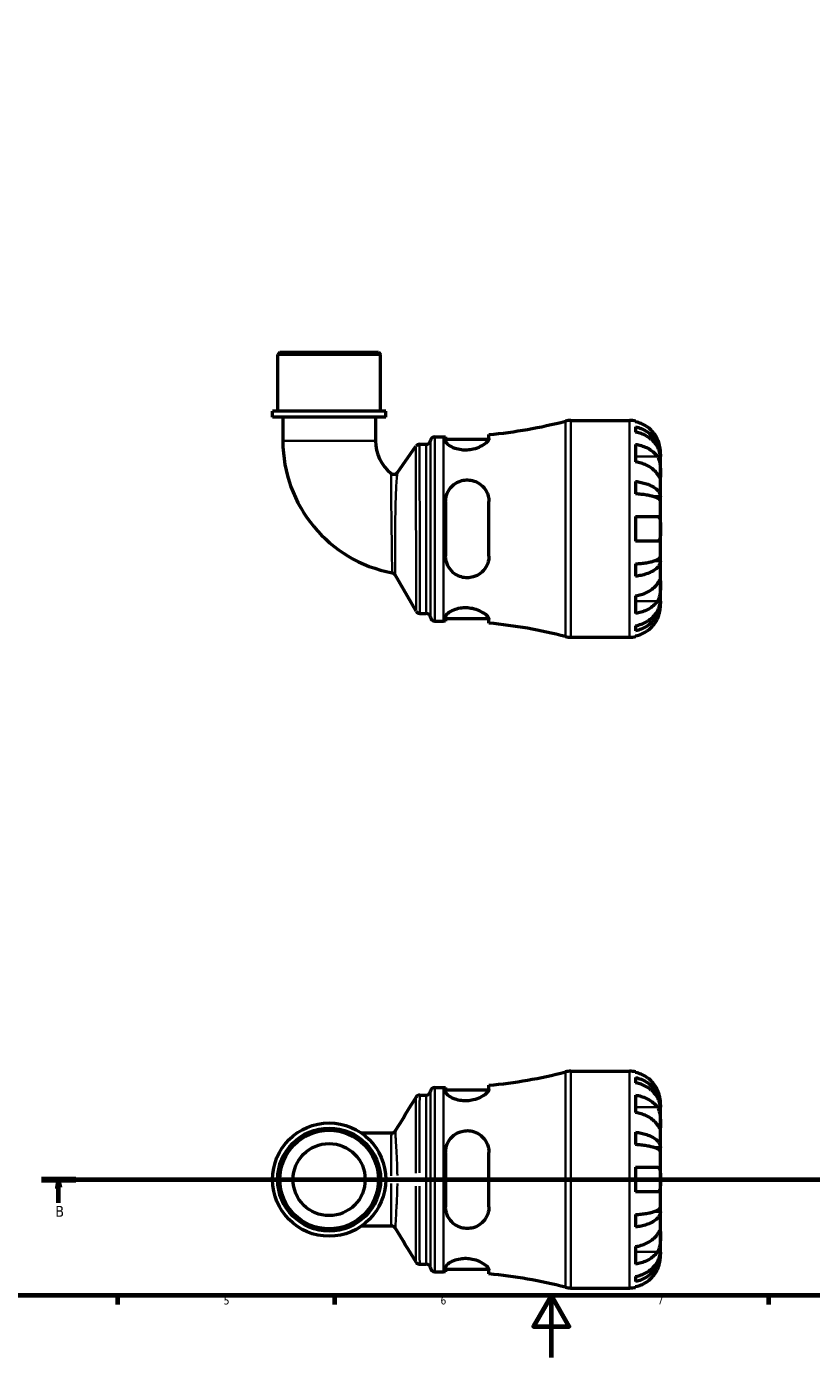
# Model space of a CAD drawing. Header units: millimetres. Extents: x 0 to 902, y 0 to 859.
# Tile 2 of 6: x 251 to 504, y 0 to 430. Entities that reach past the tile are written whole.
import ezdxf

# ---------------------------------------------------------------- set-up
doc = ezdxf.new("R2010")
doc.units = ezdxf.units.MM
doc.linetypes.add('CHAIN', pattern=[0.7087, 0.4724, -0.0591, 0.1181, -0.0591])
for name, color, linetype, lineweight in [('Border (ISO)', 7, 'Continuous', 70), ('Section Line (ISO)', 7, 'CHAIN', 70), ('Visible (ISO)', 7, 'Continuous', 50), ('Visible Narrow (ISO)', 7, 'Continuous', 35)]:
    doc.layers.add(name, color=color, linetype=linetype, lineweight=lineweight)
doc.styles.add('Label Text (ISO)', font='tahoma.ttf')
doc.styles.add('Note Text (ISO)', font='tahoma.ttf')

# ---------------------------------------------------------------- blocks, each defined once
blk = doc.blocks.new('Borders Default Border')
at = {"layer": 'Border (ISO)'}
for p, q in [((280.33, 20), (280.33, 17.1)), ((350.42, 20), (350.42, 17.1)), ((490.58, 20), (490.58, 17.1))]:
    blk.add_line(p, q, dxfattribs=at)
at = {"layer": 'Border (ISO)', "flags": 128}
for points in [[(20, 20), (20, 574), (821, 574), (821, 20), (20, 20)], [(420.5, 0), (420.5, 20), (414.73, 10), (426.27, 10), (420.5, 20)]]:
    blk.add_lwpolyline(points, dxfattribs=at)
at = {"layer": 'Border (ISO)', "color": 232, "true_color": 0xca0064, "char_height": 2.5, "attachment_point": 7, "style": 'Note Text (ISO)'}
for s, insert in [('5', (314.64, 17.05)), ('6', (384.66, 17.05)), ('7', (454.77, 17.1))]:
    blk.add_mtext(s, dxfattribs=dict(at, insert=insert))
blk = doc.blocks.new('2dTransSection0')
at = {"layer": 'Section Line (ISO)', "linetype": 'CHAIN'}
blk.add_line((255.74, 57.4), (601.86, 57.4), dxfattribs=at)
at = {"layer": 'Section Line (ISO)', "linetype": 'Continuous', "lineweight": 140}
for p, q in [((255.74, 57.4), (266.89, 57.4)), ((590.71, 57.4), (601.86, 57.4))]:
    blk.add_line(p, q, dxfattribs=at)
at = {"layer": 'Section Line (ISO)', "linetype": 'Continuous'}
for p, q in [((261.31, 57.4), (260.81, 54.9)), ((261.31, 54.9), (261.31, 57.4)), ((261.81, 54.9), (261.31, 57.4)), ((596.29, 57.4), (595.79, 54.9)), ((596.29, 54.9), (596.29, 57.4)), ((596.79, 54.9), (596.29, 57.4)), ((260.81, 54.9), (261.81, 54.9)), ((261.31, 49.91), (261.31, 54.9)), ((595.79, 54.9), (596.79, 54.9)), ((596.29, 49.91), (596.29, 54.9))]:
    blk.add_line(p, q, dxfattribs=at)
at = {"layer": 'Section Line (ISO)', "linetype": 'Continuous', "flags": 128}
for points in [[(261.81, 54.9), (261.31, 57.4), (260.81, 54.9), (261.81, 54.9)], [(596.79, 54.9), (596.29, 57.4), (595.79, 54.9), (596.79, 54.9)]]:
    blk.add_lwpolyline(points, dxfattribs=at)
at = {"layer": 'Section Line (ISO)'}
for points in [[(261.81, 54.9), (261.31, 57.4), (260.81, 54.9), (261.81, 54.9)], [(596.79, 54.9), (596.29, 57.4), (595.79, 54.9), (596.79, 54.9)]]:
    blk.add_solid(points, dxfattribs=at)
at = {"layer": 'Section Line (ISO)', "char_height": 3.5, "attachment_point": 7, "style": 'Label Text (ISO)'}
for insert in [(260.24, 45.4), (595.22, 45.4)]:
    blk.add_mtext('B', dxfattribs=dict(at, insert=insert))

msp = doc.modelspace()

# ---------------------------------------------------------------- linework, layer by layer
at = {"layer": 'Visible (ISO)'}
for p, q in [((332.767, 324.491), (332.067, 323.791)), ((365.316, 323.791), (332.067, 323.791)), ((332.067, 305.491), (332.067, 323.791)), ((332.767, 324.491), (364.616, 324.491)), ((364.616, 324.491), (365.316, 323.791)), ((365.316, 305.491), (365.316, 323.791)), ((366.978, 305.491), (330.404, 305.491)), ((330.404, 303.591), (330.404, 305.491)), ((366.978, 303.591), (366.978, 305.491)), ((366.978, 303.591), (330.404, 303.591)), ((333.729, 303.591), (333.729, 295.956)), ((363.653, 303.591), (363.653, 295.956)), ((426.775, 302.491), (445.691, 302.491)), ((447.691, 302.289), (447.691, 302.059)), ((382.816, 297.241), (385.676, 297.241)), ((386.316, 297.243), (386.316, 295.911)), ((400.316, 296.628), (400.316, 297.928)), ((447.691, 300.408), (447.691, 298.748)), ((370.737, 285.7), (376.738, 294.199)), ((377.881, 294.791), (380.038, 294.791)), ((386.316, 296.441), (400.291, 296.441)), ((447.691, 294.762), (447.691, 289.106)), ((455.691, 290.883), (455.691, 292.491)), ((455.691, 290.883), (455.666, 290.883)), ((455.691, 290.27), (455.691, 290.883)), ((455.691, 285.169), (455.691, 290.27)), ((455.691, 277.793), (455.691, 285.169)), ((447.691, 282.786), (447.691, 278.778)), ((386.316, 276.291), (386.316, 258.691)), ((400.316, 258.691), (400.316, 276.291)), ((455.691, 277.793), (453.783, 277.793)), ((455.691, 276.314), (455.691, 277.793)), ((455.691, 267.491), (455.691, 276.314)), ((447.691, 271.491), (447.691, 263.491)), ((455.691, 258.668), (455.691, 267.491)), ((455.691, 257.19), (455.691, 258.668)), ((447.691, 256.205), (447.691, 252.196)), ((455.691, 257.19), (453.783, 257.19)), ((455.691, 249.814), (455.691, 257.19)), ((376.752, 240.891), (369.98, 252.621)), ((455.691, 244.712), (455.691, 249.814)), ((447.691, 245.877), (447.691, 240.22)), ((455.691, 244.1), (455.666, 244.1)), ((455.691, 244.1), (455.691, 244.712)), ((455.691, 242.491), (455.691, 244.1)), ((377.964, 240.191), (380.038, 240.191)), ((382.816, 237.741), (385.676, 237.741)), ((386.316, 239.071), (386.316, 237.74)), ((386.316, 238.541), (400.291, 238.541)), ((400.316, 237.055), (400.316, 238.355)), ((426.775, 232.491), (445.691, 232.491)), ((447.691, 236.235), (447.691, 234.575)), ((447.691, 232.924), (447.691, 232.693)), ((426.775, 92.401), (445.691, 92.401)), ((447.691, 92.199), (447.691, 91.968)), ((447.691, 90.318), (447.691, 88.657)), ((382.816, 87.151), (385.676, 87.151)), ((386.316, 87.152), (386.316, 85.821)), ((386.316, 86.351), (400.291, 86.351)), ((400.316, 86.537), (400.316, 87.837)), ((377.943, 84.701), (380.038, 84.701)), ((447.691, 84.672), (447.691, 79.015)), ((455.691, 80.792), (455.691, 82.401)), ((455.691, 80.792), (455.666, 80.792)), ((455.691, 80.18), (455.691, 80.792)), ((455.691, 75.079), (455.691, 80.18)), ((455.691, 67.702), (455.691, 75.079)), ((368.845, 72.363), (359.205, 72.363)), ((447.691, 72.696), (447.691, 68.687)), ((386.316, 66.201), (386.316, 48.601)), ((400.316, 48.601), (400.316, 66.201)), ((455.691, 67.702), (453.783, 67.702)), ((455.691, 66.224), (455.691, 67.702)), ((455.691, 57.401), (455.691, 66.224)), ((447.691, 61.401), (447.691, 53.401)), ((455.691, 48.578), (455.691, 57.401)), ((455.691, 47.1), (455.691, 48.578)), ((447.691, 46.114), (447.691, 42.106)), ((455.691, 47.1), (453.783, 47.1)), ((455.691, 39.723), (455.691, 47.1)), ((359.205, 42.439), (368.845, 42.439)), ((455.691, 34.622), (455.691, 39.723)), ((447.691, 35.787), (447.691, 30.13)), ((455.691, 34.01), (455.691, 34.622)), ((377.943, 30.101), (380.038, 30.101)), ((455.691, 34.01), (455.666, 34.01)), ((455.691, 32.401), (455.691, 34.01)), ((382.816, 27.651), (385.676, 27.651)), ((386.316, 28.981), (386.316, 27.65)), ((386.316, 28.451), (400.291, 28.451)), ((400.316, 26.965), (400.316, 28.265)), ((447.691, 26.145), (447.691, 24.484)), ((426.775, 22.401), (445.691, 22.401)), ((447.691, 22.834), (447.691, 22.603))]:
    msp.add_line(p, q, dxfattribs=at)
for radius in [18.287, 16.625, 15.925, 11.637]:
    msp.add_circle((348.691, 57.401), radius, dxfattribs=at)
for centre, radius, start, end in [((385.676, 453.737), 156.495, 275.36782, 284.55907), ((426.775, 295.491), 7, 90, 104.55907), ((445.691, 292.491), 10, 78.46304, 90), ((382.816, 295.841), 1.4, 90, 172.81924), ((385.676, 453.737), 156.495, 270, 270.23432), ((377.156, 295.956), 43.427, 180, 259.21421), ((377.156, 295.956), 13.503, 180, 231.32543), ((377.881, 293.391), 1.4, 90, 144.77401), ((380.038, 296.191), 1.4, 270, 352.81924), ((369.593, 286.507), 1.4, 231.32543, 324.77401), ((368.767, 251.921), 1.4, 30, 79.21421), ((377.964, 241.591), 1.4, 210, 270), ((380.038, 238.791), 1.4, 7.18076, 90), ((382.816, 239.141), 1.4, 187.18076, 270), ((385.676, 81.246), 156.495, 89.76568, 90), ((385.676, 81.246), 156.495, 75.44093, 84.63218), ((426.775, 239.491), 7, 255.44093, 270), ((445.691, 242.491), 10, 270, 281.53696), ((385.676, 243.646), 156.495, 275.36782, 284.55907), ((426.775, 85.401), 7, 90, 104.55907), ((445.691, 82.401), 10, 78.46304, 90), ((382.816, 85.751), 1.4, 90, 172.81924), ((385.676, 243.646), 156.495, 270, 270.23432), ((380.038, 86.101), 1.4, 270, 352.81924), ((380.038, 28.701), 1.4, 7.18076, 90), ((382.816, 29.051), 1.4, 187.18076, 270), ((385.676, -128.844), 156.495, 89.76568, 90), ((385.676, -128.844), 156.495, 75.44093, 84.63218), ((426.775, 29.401), 7, 255.44093, 270), ((445.691, 32.401), 10, 270, 281.53696)]:
    msp.add_arc(centre, radius, start, end, dxfattribs=at)
for points, knots in [([(454.732, 296.491), (454.526, 296.93), (454.278, 297.374), (453.623, 298.361), (453.188, 298.885), (452.314, 299.762), (451.795, 300.197), (450.677, 300.948), (450.077, 301.263), (448.954, 301.73), (448.33, 301.927), (447.691, 302.059)], [4.90264375, 4.90264375, 4.90264375, 4.90264375, 5.04224508, 5.04224508, 5.22854914, 5.22854914, 5.41380406, 5.41380406, 5.59905898, 5.59905898, 5.77859995, 5.77859995, 5.77859995, 5.77859995]), ([(400.316, 296.628), (400.316, 296.516), (400.287, 296.395), (400.089, 295.946), (399.781, 295.579), (398.87, 294.807), (398.256, 294.4), (396.856, 293.709), (396.092, 293.418), (394.627, 293.057), (393.968, 292.955), (392.656, 292.882), (392.023, 292.907), (390.668, 293.082), (389.978, 293.256), (388.585, 293.753), (387.935, 294.099), (386.92, 294.82), (386.567, 295.196), (386.348, 295.666), (386.316, 295.793), (386.316, 295.911)], [-2.4790192, -2.4790192, -2.4790192, -2.4790192, -2.3627081, -2.3627081, -2.0765821, -2.0765821, -1.7793934, -1.7793934, -1.5106282, -1.5106282, -1.3077881, -1.3077881, -1.1151315, -1.1151315, -0.8806036, -0.8806036, -0.5856229, -0.5856229, -0.2787648, -0.2787648, -0.1576809, -0.1576809, -0.1576809, -0.1576809]), ([(447.691, 300.408), (448.332, 300.281), (448.959, 300.09), (450.083, 299.638), (450.683, 299.333), (451.801, 298.608), (452.32, 298.188), (453.194, 297.341), (453.628, 296.836), (454.376, 295.749), (454.691, 295.167), (455.164, 294.057), (455.367, 293.427), (455.63, 292.141), (455.691, 291.484), (455.691, 290.883)], [0.1897184, 0.1897184, 0.1897184, 0.1897184, 0.3698032, 0.3698032, 0.5549844, 0.5549844, 0.7401655, 0.7401655, 0.9258164, 0.9258164, 1.1114673, 1.1114673, 1.2978252, 1.2978252, 1.484183, 1.484183, 1.484183, 1.484183]), ([(455.691, 290.27), (455.691, 290.806), (455.63, 291.39), (455.367, 292.535), (455.164, 293.096), (454.691, 294.083), (454.376, 294.601), (453.628, 295.569), (453.194, 296.018), (452.32, 296.772), (451.801, 297.146), (450.683, 297.791), (450.083, 298.062), (448.959, 298.464), (448.332, 298.635), (447.691, 298.748)], [4.4593823, 4.4593823, 4.4593823, 4.4593823, 4.6457401, 4.6457401, 4.832098, 4.832098, 5.0177489, 5.0177489, 5.2033998, 5.2033998, 5.388581, 5.388581, 5.5737621, 5.5737621, 5.753847, 5.753847, 5.753847, 5.753847]), ([(455.691, 292.491), (455.691, 292.491), (455.692, 292.544), (455.687, 292.767), (455.681, 292.949), (455.639, 293.421), (455.603, 293.701), (455.491, 294.298), (455.42, 294.6), (455.269, 295.118), (455.203, 295.322), (455.062, 295.716), (454.989, 295.904), (454.853, 296.225), (454.794, 296.359), (454.732, 296.491)], [0, 0, 0, 0, 0.11274969, 0.11274969, 0.24046199, 0.24046199, 0.3630761, 0.3630761, 0.46982648, 0.46982648, 0.53680834, 0.53680834, 0.59738122, 0.59738122, 0.64072731, 0.64072731, 0.64072731, 0.64072731]), ([(447.691, 294.762), (448.33, 294.67), (448.954, 294.53), (450.077, 294.2), (450.677, 293.977), (451.795, 293.446), (452.314, 293.139), (453.188, 292.518), (453.623, 292.148), (454.278, 291.45), (454.526, 291.136), (454.732, 290.826)], [0.18972425, 0.18972425, 0.18972425, 0.18972425, 0.36926522, 0.36926522, 0.55452014, 0.55452014, 0.73977506, 0.73977506, 0.92607912, 0.92607912, 1.06568045, 1.06568045, 1.06568045, 1.06568045]), ([(454.732, 285.169), (454.526, 285.479), (454.278, 285.793), (453.623, 286.491), (453.188, 286.861), (452.314, 287.482), (451.795, 287.79), (450.677, 288.32), (450.077, 288.543), (448.954, 288.873), (448.33, 289.013), (447.691, 289.106)], [4.90264375, 4.90264375, 4.90264375, 4.90264375, 5.04224508, 5.04224508, 5.22854914, 5.22854914, 5.41380406, 5.41380406, 5.59905898, 5.59905898, 5.77859995, 5.77859995, 5.77859995, 5.77859995]), ([(454.732, 290.826), (454.79, 290.738), (454.846, 290.645), (455.007, 290.351), (455.105, 290.137), (455.28, 289.662), (455.356, 289.403), (455.508, 288.747), (455.569, 288.346), (455.659, 287.438), (455.677, 286.942), (455.693, 285.987), (455.691, 285.543), (455.691, 285.169)], [-0.64434498, -0.64434498, -0.64434498, -0.64434498, -0.60308586, -0.60308586, -0.52007987, -0.52007987, -0.43273909, -0.43273909, -0.31000661, -0.31000661, -0.15868997, -0.15868997, 0, 0, 0, 0]), ([(455.691, 285.169), (455.691, 284.96), (455.691, 284.774), (455.69, 284.447), (455.687, 284.31), (455.669, 284.069), (455.649, 283.998), (455.562, 283.996), (455.499, 284.058), (455.342, 284.261), (455.265, 284.371), (455.087, 284.633), (454.988, 284.782), (454.831, 285.019), (454.782, 285.093), (454.732, 285.169)], [0, 0, 0, 0, 0.08884908, 0.08884908, 0.18379648, 0.18379648, 0.31419699, 0.31419699, 0.43784665, 0.43784665, 0.52411276, 0.52411276, 0.60765264, 0.60765264, 0.6434969, 0.6434969, 0.6434969, 0.6434969]), ([(386.316, 276.291), (386.316, 276.58), (386.334, 276.867), (386.474, 277.999), (386.732, 278.812), (387.577, 280.415), (388.209, 281.18), (389.603, 282.277), (390.307, 282.664), (391.687, 283.129), (392.324, 283.251), (393.629, 283.315), (394.277, 283.255), (395.705, 282.922), (396.45, 282.6), (397.951, 281.631), (398.655, 280.923), (399.691, 279.328), (400.042, 278.451), (400.28, 277.115), (400.316, 276.705), (400.316, 276.291)], [-2.4596733, -2.4596733, -2.4596733, -2.4596733, -2.3687682, -2.3687682, -2.0987401, -2.0987401, -1.7859063, -1.7859063, -1.5384941, -1.5384941, -1.3426217, -1.3426217, -1.1452716, -1.1452716, -0.8922041, -0.8922041, -0.5721176, -0.5721176, -0.2699911, -0.2699911, -0.1397069, -0.1397069, -0.1397069, -0.1397069]), ([(447.691, 282.786), (448.332, 282.72), (448.959, 282.619), (450.083, 282.382), (450.683, 282.223), (451.801, 281.843), (452.32, 281.622), (453.194, 281.178), (453.628, 280.914), (454.376, 280.344), (454.691, 280.038), (455.164, 279.457), (455.367, 279.127), (455.63, 278.452), (455.691, 278.108), (455.691, 277.793)], [0.1897184, 0.1897184, 0.1897184, 0.1897184, 0.3698032, 0.3698032, 0.5549844, 0.5549844, 0.7401655, 0.7401655, 0.9258164, 0.9258164, 1.1114673, 1.1114673, 1.2978252, 1.2978252, 1.484183, 1.484183, 1.484183, 1.484183]), ([(455.691, 276.314), (455.691, 276.47), (455.63, 276.64), (455.367, 276.973), (455.164, 277.135), (454.691, 277.422), (454.376, 277.573), (453.628, 277.854), (453.194, 277.985), (452.32, 278.204), (451.801, 278.312), (450.683, 278.5), (450.083, 278.579), (448.959, 278.695), (448.332, 278.745), (447.691, 278.778)], [4.4593823, 4.4593823, 4.4593823, 4.4593823, 4.6457401, 4.6457401, 4.832098, 4.832098, 5.0177489, 5.0177489, 5.2033998, 5.2033998, 5.388581, 5.388581, 5.5737621, 5.5737621, 5.753847, 5.753847, 5.753847, 5.753847]), ([(447.691, 271.491), (448.33, 271.491), (448.954, 271.491), (450.077, 271.491), (450.677, 271.491), (451.795, 271.491), (452.314, 271.491), (453.188, 271.491), (453.623, 271.491), (454.278, 271.491), (454.526, 271.491), (454.732, 271.491)], [0.18972425, 0.18972425, 0.18972425, 0.18972425, 0.36926522, 0.36926522, 0.55452014, 0.55452014, 0.73977506, 0.73977506, 0.92607912, 0.92607912, 1.06568045, 1.06568045, 1.06568045, 1.06568045]), ([(454.732, 271.491), (454.8, 271.491), (454.866, 271.483), (455.027, 271.44), (455.116, 271.392), (455.282, 271.245), (455.355, 271.141), (455.507, 270.818), (455.569, 270.571), (455.659, 269.916), (455.677, 269.494), (455.693, 268.543), (455.691, 268.019), (455.691, 267.491)], [-0.64008532, -0.64008532, -0.64008532, -0.64008532, -0.59222185, -0.59222185, -0.51595037, -0.51595037, -0.43235608, -0.43235608, -0.30863031, -0.30863031, -0.15844955, -0.15844955, 0, 0, 0, 0]), ([(455.691, 267.491), (455.691, 267.154), (455.692, 266.817), (455.689, 266.132), (455.685, 265.788), (455.653, 265.023), (455.615, 264.635), (455.485, 264.114), (455.416, 263.944), (455.259, 263.713), (455.181, 263.638), (455.001, 263.531), (454.899, 263.501), (454.769, 263.492), (454.751, 263.491), (454.732, 263.491)], [-2.77804136, -2.77804136, -2.77804136, -2.77804136, -2.67672151, -2.67672151, -2.56558131, -2.56558131, -2.40960112, -2.40960112, -2.30519389, -2.30519389, -2.22617552, -2.22617552, -2.14450488, -2.14450488, -2.1308178, -2.1308178, -2.1308178, -2.1308178]), ([(454.732, 263.491), (454.526, 263.491), (454.278, 263.491), (453.623, 263.491), (453.188, 263.491), (452.314, 263.491), (451.795, 263.491), (450.677, 263.491), (450.077, 263.491), (448.954, 263.491), (448.33, 263.491), (447.691, 263.491)], [4.90264375, 4.90264375, 4.90264375, 4.90264375, 5.04224508, 5.04224508, 5.22854914, 5.22854914, 5.41380406, 5.41380406, 5.59905898, 5.59905898, 5.77859995, 5.77859995, 5.77859995, 5.77859995]), ([(400.316, 258.691), (400.316, 258.322), (400.287, 257.956), (400.089, 256.707), (399.781, 255.868), (398.87, 254.335), (398.256, 253.647), (396.856, 252.595), (396.092, 252.207), (394.627, 251.784), (393.968, 251.689), (392.656, 251.693), (392.023, 251.782), (390.668, 252.165), (389.978, 252.493), (388.585, 253.447), (387.935, 254.122), (386.92, 255.692), (386.567, 256.596), (386.348, 257.926), (386.316, 258.308), (386.316, 258.691)], [-2.4790192, -2.4790192, -2.4790192, -2.4790192, -2.3627081, -2.3627081, -2.0765821, -2.0765821, -1.7793934, -1.7793934, -1.5106282, -1.5106282, -1.3077881, -1.3077881, -1.1151315, -1.1151315, -0.8806036, -0.8806036, -0.5856229, -0.5856229, -0.2787648, -0.2787648, -0.1576809, -0.1576809, -0.1576809, -0.1576809]), ([(447.691, 256.205), (448.332, 256.238), (448.959, 256.287), (450.083, 256.404), (450.683, 256.483), (451.801, 256.67), (452.32, 256.779), (453.194, 256.998), (453.628, 257.129), (454.376, 257.41), (454.691, 257.56), (455.164, 257.847), (455.367, 258.01), (455.63, 258.343), (455.691, 258.513), (455.691, 258.668)], [0.1897184, 0.1897184, 0.1897184, 0.1897184, 0.3698032, 0.3698032, 0.5549844, 0.5549844, 0.7401655, 0.7401655, 0.9258164, 0.9258164, 1.1114673, 1.1114673, 1.2978252, 1.2978252, 1.484183, 1.484183, 1.484183, 1.484183]), ([(455.691, 257.19), (455.691, 256.875), (455.63, 256.53), (455.367, 255.856), (455.164, 255.526), (454.691, 254.944), (454.376, 254.639), (453.628, 254.069), (453.194, 253.804), (452.32, 253.36), (451.801, 253.14), (450.683, 252.76), (450.083, 252.6), (448.959, 252.363), (448.332, 252.263), (447.691, 252.196)], [4.4593823, 4.4593823, 4.4593823, 4.4593823, 4.6457401, 4.6457401, 4.832098, 4.832098, 5.0177489, 5.0177489, 5.2033998, 5.2033998, 5.388581, 5.388581, 5.5737621, 5.5737621, 5.753847, 5.753847, 5.753847, 5.753847]), ([(447.691, 245.877), (448.33, 245.97), (448.954, 246.109), (450.077, 246.439), (450.677, 246.662), (451.795, 247.193), (452.314, 247.501), (453.188, 248.121), (453.623, 248.492), (454.278, 249.189), (454.526, 249.504), (454.732, 249.814)], [0.18972425, 0.18972425, 0.18972425, 0.18972425, 0.36926522, 0.36926522, 0.55452014, 0.55452014, 0.73977506, 0.73977506, 0.92607912, 0.92607912, 1.06568045, 1.06568045, 1.06568045, 1.06568045]), ([(454.732, 249.814), (454.79, 249.902), (454.846, 249.986), (455.007, 250.229), (455.105, 250.375), (455.28, 250.633), (455.356, 250.741), (455.508, 250.935), (455.569, 250.991), (455.659, 250.978), (455.677, 250.876), (455.693, 250.484), (455.691, 250.188), (455.691, 249.814)], [-0.64434498, -0.64434498, -0.64434498, -0.64434498, -0.60308586, -0.60308586, -0.52007987, -0.52007987, -0.43273909, -0.43273909, -0.31000661, -0.31000661, -0.15868997, -0.15868997, 0, 0, 0, 0]), ([(455.691, 249.814), (455.691, 249.604), (455.691, 249.372), (455.69, 248.854), (455.687, 248.568), (455.669, 247.857), (455.649, 247.427), (455.562, 246.585), (455.499, 246.182), (455.342, 245.53), (455.265, 245.276), (455.087, 244.806), (454.988, 244.592), (454.831, 244.313), (454.782, 244.233), (454.732, 244.157)], [0, 0, 0, 0, 0.08884908, 0.08884908, 0.18379648, 0.18379648, 0.31419699, 0.31419699, 0.43784665, 0.43784665, 0.52411276, 0.52411276, 0.60765264, 0.60765264, 0.6434969, 0.6434969, 0.6434969, 0.6434969]), ([(386.316, 239.071), (386.316, 239.161), (386.334, 239.254), (386.474, 239.642), (386.732, 239.964), (387.577, 240.666), (388.209, 241.048), (389.603, 241.614), (390.307, 241.822), (391.687, 242.048), (392.324, 242.094), (393.629, 242.062), (394.277, 241.983), (395.705, 241.682), (396.45, 241.43), (397.951, 240.764), (398.655, 240.329), (399.691, 239.501), (400.042, 239.107), (400.28, 238.617), (400.316, 238.48), (400.316, 238.355)], [-2.4596733, -2.4596733, -2.4596733, -2.4596733, -2.3687682, -2.3687682, -2.0987401, -2.0987401, -1.7859063, -1.7859063, -1.5384941, -1.5384941, -1.3426217, -1.3426217, -1.1452716, -1.1452716, -0.8922041, -0.8922041, -0.5721176, -0.5721176, -0.2699911, -0.2699911, -0.1397069, -0.1397069, -0.1397069, -0.1397069]), ([(447.691, 236.235), (448.332, 236.348), (448.959, 236.518), (450.083, 236.92), (450.683, 237.191), (451.801, 237.837), (452.32, 238.211), (453.194, 238.964), (453.628, 239.414), (454.376, 240.381), (454.691, 240.9), (455.164, 241.887), (455.367, 242.447), (455.63, 243.592), (455.691, 244.177), (455.691, 244.712)], [0.1897184, 0.1897184, 0.1897184, 0.1897184, 0.3698032, 0.3698032, 0.5549844, 0.5549844, 0.7401655, 0.7401655, 0.9258164, 0.9258164, 1.1114673, 1.1114673, 1.2978252, 1.2978252, 1.484183, 1.484183, 1.484183, 1.484183]), ([(454.732, 244.157), (454.526, 243.847), (454.278, 243.532), (453.623, 242.835), (453.188, 242.464), (452.314, 241.844), (451.795, 241.536), (450.677, 241.006), (450.077, 240.783), (448.954, 240.453), (448.33, 240.313), (447.691, 240.22)], [4.90264375, 4.90264375, 4.90264375, 4.90264375, 5.04224508, 5.04224508, 5.22854914, 5.22854914, 5.41380406, 5.41380406, 5.59905898, 5.59905898, 5.77859995, 5.77859995, 5.77859995, 5.77859995]), ([(455.691, 244.1), (455.691, 243.499), (455.63, 242.842), (455.367, 241.555), (455.164, 240.925), (454.691, 239.816), (454.376, 239.234), (453.628, 238.147), (453.194, 237.642), (452.32, 236.795), (451.801, 236.374), (450.683, 235.649), (450.083, 235.345), (448.959, 234.893), (448.332, 234.702), (447.691, 234.575)], [4.4593823, 4.4593823, 4.4593823, 4.4593823, 4.6457401, 4.6457401, 4.832098, 4.832098, 5.0177489, 5.0177489, 5.2033998, 5.2033998, 5.388581, 5.388581, 5.5737621, 5.5737621, 5.753847, 5.753847, 5.753847, 5.753847]), ([(454.732, 238.491), (454.8, 238.638), (454.866, 238.786), (455.027, 239.171), (455.116, 239.408), (455.282, 239.899), (455.355, 240.15), (455.507, 240.749), (455.569, 241.077), (455.659, 241.712), (455.677, 241.99), (455.693, 242.387), (455.691, 242.491), (455.691, 242.491)], [-0.64008532, -0.64008532, -0.64008532, -0.64008532, -0.59222185, -0.59222185, -0.51595037, -0.51595037, -0.43235608, -0.43235608, -0.30863031, -0.30863031, -0.15844955, -0.15844955, 0, 0, 0, 0]), ([(447.691, 232.924), (448.33, 233.055), (448.954, 233.253), (450.077, 233.719), (450.677, 234.035), (451.795, 234.785), (452.314, 235.22), (453.188, 236.098), (453.623, 236.622), (454.278, 237.608), (454.526, 238.053), (454.732, 238.491)], [0.18972425, 0.18972425, 0.18972425, 0.18972425, 0.36926522, 0.36926522, 0.55452014, 0.55452014, 0.73977506, 0.73977506, 0.92607912, 0.92607912, 1.06568045, 1.06568045, 1.06568045, 1.06568045]), ([(454.732, 86.401), (454.526, 86.839), (454.278, 87.284), (453.623, 88.27), (453.188, 88.794), (452.314, 89.672), (451.795, 90.107), (450.677, 90.857), (450.077, 91.173), (448.954, 91.64), (448.33, 91.837), (447.691, 91.968)], [4.90264375, 4.90264375, 4.90264375, 4.90264375, 5.04224508, 5.04224508, 5.22854914, 5.22854914, 5.41380406, 5.41380406, 5.59905898, 5.59905898, 5.77859995, 5.77859995, 5.77859995, 5.77859995]), ([(447.691, 90.318), (448.332, 90.191), (448.959, 89.999), (450.083, 89.548), (450.683, 89.243), (451.801, 88.518), (452.32, 88.098), (453.194, 87.251), (453.628, 86.746), (454.376, 85.659), (454.691, 85.076), (455.164, 83.967), (455.367, 83.337), (455.63, 82.051), (455.691, 81.394), (455.691, 80.792)], [0.1897184, 0.1897184, 0.1897184, 0.1897184, 0.3698032, 0.3698032, 0.5549844, 0.5549844, 0.7401655, 0.7401655, 0.9258164, 0.9258164, 1.1114673, 1.1114673, 1.2978252, 1.2978252, 1.484183, 1.484183, 1.484183, 1.484183]), ([(400.316, 86.537), (400.316, 86.426), (400.287, 86.305), (400.089, 85.856), (399.781, 85.489), (398.87, 84.717), (398.256, 84.31), (396.856, 83.619), (396.092, 83.327), (394.627, 82.967), (393.968, 82.865), (392.656, 82.792), (392.023, 82.816), (390.668, 82.991), (389.978, 83.165), (388.585, 83.663), (387.935, 84.009), (386.92, 84.73), (386.567, 85.105), (386.348, 85.576), (386.316, 85.702), (386.316, 85.821)], [-2.4790192, -2.4790192, -2.4790192, -2.4790192, -2.3627081, -2.3627081, -2.0765821, -2.0765821, -1.7793934, -1.7793934, -1.5106282, -1.5106282, -1.3077881, -1.3077881, -1.1151315, -1.1151315, -0.8806036, -0.8806036, -0.5856229, -0.5856229, -0.2787648, -0.2787648, -0.1576809, -0.1576809, -0.1576809, -0.1576809]), ([(455.691, 80.18), (455.691, 80.715), (455.63, 81.3), (455.367, 82.445), (455.164, 83.005), (454.691, 83.993), (454.376, 84.511), (453.628, 85.478), (453.194, 85.928), (452.32, 86.682), (451.801, 87.056), (450.683, 87.701), (450.083, 87.972), (448.959, 88.374), (448.332, 88.544), (447.691, 88.657)], [4.4593823, 4.4593823, 4.4593823, 4.4593823, 4.6457401, 4.6457401, 4.832098, 4.832098, 5.0177489, 5.0177489, 5.2033998, 5.2033998, 5.388581, 5.388581, 5.5737621, 5.5737621, 5.753847, 5.753847, 5.753847, 5.753847]), ([(455.691, 82.401), (455.691, 82.401), (455.692, 82.444), (455.689, 82.621), (455.685, 82.763), (455.653, 83.211), (455.615, 83.555), (455.485, 84.231), (455.416, 84.523), (455.259, 85.062), (455.181, 85.3), (455.001, 85.786), (454.899, 86.034), (454.769, 86.319), (454.751, 86.36), (454.732, 86.401)], [-2.77804136, -2.77804136, -2.77804136, -2.77804136, -2.67672151, -2.67672151, -2.56558131, -2.56558131, -2.40960112, -2.40960112, -2.30519389, -2.30519389, -2.22617552, -2.22617552, -2.14450488, -2.14450488, -2.1308178, -2.1308178, -2.1308178, -2.1308178]), ([(377.943, 84.701), (377.794, 84.701), (377.645, 84.676), (377.384, 84.592), (377.272, 84.534), (377.09, 84.417), (377.021, 84.357), (376.908, 84.247), (376.866, 84.197), (376.797, 84.107), (376.771, 84.067), (376.748, 84.031), (376.748, 84.03), (376.747, 84.029)], [6.2831902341, 6.2831902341, 6.2831902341, 6.2831902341, 6.2835796, 6.2835796, 6.2839800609, 6.2839800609, 6.2843805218, 6.2843805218, 6.2847809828, 6.2847809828, 6.2851814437, 6.2851814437, 6.2851925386, 6.2851925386, 6.2851925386, 6.2851925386]), ([(447.691, 84.672), (448.33, 84.579), (448.954, 84.44), (450.077, 84.11), (450.677, 83.887), (451.795, 83.356), (452.314, 83.049), (453.188, 82.428), (453.623, 82.057), (454.278, 81.36), (454.526, 81.045), (454.732, 80.735)], [0.18972425, 0.18972425, 0.18972425, 0.18972425, 0.36926522, 0.36926522, 0.55452014, 0.55452014, 0.73977506, 0.73977506, 0.92607912, 0.92607912, 1.06568045, 1.06568045, 1.06568045, 1.06568045]), ([(454.732, 75.079), (454.526, 75.389), (454.278, 75.703), (453.623, 76.401), (453.188, 76.771), (452.314, 77.392), (451.795, 77.699), (450.677, 78.23), (450.077, 78.453), (448.954, 78.783), (448.33, 78.922), (447.691, 79.015)], [4.90264375, 4.90264375, 4.90264375, 4.90264375, 5.04224508, 5.04224508, 5.22854914, 5.22854914, 5.41380406, 5.41380406, 5.59905898, 5.59905898, 5.77859995, 5.77859995, 5.77859995, 5.77859995]), ([(454.732, 80.735), (454.79, 80.648), (454.846, 80.555), (455.007, 80.261), (455.105, 80.046), (455.28, 79.572), (455.356, 79.312), (455.508, 78.657), (455.569, 78.256), (455.659, 77.348), (455.677, 76.851), (455.693, 75.897), (455.691, 75.453), (455.691, 75.079)], [-0.64434498, -0.64434498, -0.64434498, -0.64434498, -0.60308586, -0.60308586, -0.52007987, -0.52007987, -0.43273909, -0.43273909, -0.31000661, -0.31000661, -0.15868997, -0.15868997, 0, 0, 0, 0]), ([(386.316, 66.201), (386.316, 66.49), (386.334, 66.777), (386.474, 67.909), (386.732, 68.722), (387.577, 70.325), (388.209, 71.089), (389.603, 72.187), (390.307, 72.573), (391.687, 73.039), (392.324, 73.161), (393.629, 73.225), (394.277, 73.164), (395.705, 72.832), (396.45, 72.51), (397.951, 71.541), (398.655, 70.833), (399.691, 69.237), (400.042, 68.361), (400.28, 67.025), (400.316, 66.615), (400.316, 66.201)], [-2.4596733, -2.4596733, -2.4596733, -2.4596733, -2.3687682, -2.3687682, -2.0987401, -2.0987401, -1.7859063, -1.7859063, -1.5384941, -1.5384941, -1.3426217, -1.3426217, -1.1452716, -1.1452716, -0.8922041, -0.8922041, -0.5721176, -0.5721176, -0.2699911, -0.2699911, -0.1397069, -0.1397069, -0.1397069, -0.1397069]), ([(455.691, 75.079), (455.691, 74.869), (455.691, 74.684), (455.69, 74.357), (455.687, 74.22), (455.669, 73.979), (455.649, 73.908), (455.562, 73.906), (455.499, 73.968), (455.342, 74.171), (455.265, 74.28), (455.087, 74.542), (454.988, 74.691), (454.831, 74.928), (454.782, 75.002), (454.732, 75.079)], [0, 0, 0, 0, 0.08884908, 0.08884908, 0.18379648, 0.18379648, 0.31419699, 0.31419699, 0.43784665, 0.43784665, 0.52411276, 0.52411276, 0.60765264, 0.60765264, 0.6434969, 0.6434969, 0.6434969, 0.6434969]), ([(370.036, 73.029), (370.014, 72.993), (369.987, 72.952), (369.916, 72.861), (369.873, 72.81), (369.759, 72.7), (369.688, 72.641), (369.508, 72.525), (369.397, 72.469), (369.139, 72.388), (368.992, 72.363), (368.845, 72.363)], [1.534301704, 1.534301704, 1.534301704, 1.534301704, 1.537800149, 1.537800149, 1.541298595, 1.541298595, 1.544797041, 1.544797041, 1.548295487, 1.548295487, 1.551793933, 1.551793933, 1.551793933, 1.551793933]), ([(447.691, 72.696), (448.332, 72.629), (448.959, 72.529), (450.083, 72.292), (450.683, 72.132), (451.801, 71.752), (452.32, 71.532), (453.194, 71.088), (453.628, 70.823), (454.376, 70.253), (454.691, 69.948), (455.164, 69.366), (455.367, 69.036), (455.63, 68.362), (455.691, 68.018), (455.691, 67.702)], [0.1897184, 0.1897184, 0.1897184, 0.1897184, 0.3698032, 0.3698032, 0.5549844, 0.5549844, 0.7401655, 0.7401655, 0.9258164, 0.9258164, 1.1114673, 1.1114673, 1.2978252, 1.2978252, 1.484183, 1.484183, 1.484183, 1.484183]), ([(455.691, 66.224), (455.691, 66.38), (455.63, 66.549), (455.367, 66.882), (455.164, 67.045), (454.691, 67.332), (454.376, 67.483), (453.628, 67.764), (453.194, 67.894), (452.32, 68.113), (451.801, 68.222), (450.683, 68.41), (450.083, 68.488), (448.959, 68.605), (448.332, 68.655), (447.691, 68.687)], [4.4593823, 4.4593823, 4.4593823, 4.4593823, 4.6457401, 4.6457401, 4.832098, 4.832098, 5.0177489, 5.0177489, 5.2033998, 5.2033998, 5.388581, 5.388581, 5.5737621, 5.5737621, 5.753847, 5.753847, 5.753847, 5.753847]), ([(447.691, 61.401), (448.33, 61.401), (448.954, 61.401), (450.077, 61.401), (450.677, 61.401), (451.795, 61.401), (452.314, 61.401), (453.188, 61.401), (453.623, 61.401), (454.278, 61.401), (454.526, 61.401), (454.732, 61.401)], [0.18972425, 0.18972425, 0.18972425, 0.18972425, 0.36926522, 0.36926522, 0.55452014, 0.55452014, 0.73977506, 0.73977506, 0.92607912, 0.92607912, 1.06568045, 1.06568045, 1.06568045, 1.06568045]), ([(454.732, 61.401), (454.825, 61.401), (454.912, 61.386), (455.067, 61.327), (455.136, 61.285), (455.276, 61.159), (455.343, 61.068), (455.501, 60.756), (455.568, 60.493), (455.659, 59.817), (455.677, 59.399), (455.693, 58.453), (455.691, 57.93), (455.691, 57.401)], [-0.64798358, -0.64798358, -0.64798358, -0.64798358, -0.58129223, -0.58129223, -0.51957432, -0.51957432, -0.44316993, -0.44316993, -0.3085364, -0.3085364, -0.15881239, -0.15881239, 0, 0, 0, 0]), ([(455.691, 57.401), (455.691, 57.025), (455.692, 56.651), (455.687, 55.882), (455.681, 55.494), (455.639, 54.805), (455.603, 54.507), (455.491, 54.037), (455.42, 53.859), (455.269, 53.638), (455.203, 53.57), (455.062, 53.472), (454.989, 53.44), (454.853, 53.408), (454.794, 53.401), (454.732, 53.401)], [0, 0, 0, 0, 0.11274969, 0.11274969, 0.24046199, 0.24046199, 0.3630761, 0.3630761, 0.46982648, 0.46982648, 0.53680834, 0.53680834, 0.59738122, 0.59738122, 0.64072731, 0.64072731, 0.64072731, 0.64072731]), ([(454.732, 53.401), (454.526, 53.401), (454.278, 53.401), (453.623, 53.401), (453.188, 53.401), (452.314, 53.401), (451.795, 53.401), (450.677, 53.401), (450.077, 53.401), (448.954, 53.401), (448.33, 53.401), (447.691, 53.401)], [4.90264375, 4.90264375, 4.90264375, 4.90264375, 5.04224508, 5.04224508, 5.22854914, 5.22854914, 5.41380406, 5.41380406, 5.59905898, 5.59905898, 5.77859995, 5.77859995, 5.77859995, 5.77859995]), ([(400.316, 48.601), (400.316, 48.232), (400.287, 47.865), (400.089, 46.617), (399.781, 45.778), (398.87, 44.244), (398.256, 43.556), (396.856, 42.505), (396.092, 42.116), (394.627, 41.694), (393.968, 41.599), (392.656, 41.603), (392.023, 41.692), (390.668, 42.075), (389.978, 42.403), (388.585, 43.357), (387.935, 44.032), (386.92, 45.602), (386.567, 46.506), (386.348, 47.835), (386.316, 48.217), (386.316, 48.601)], [-2.4790192, -2.4790192, -2.4790192, -2.4790192, -2.3627081, -2.3627081, -2.0765821, -2.0765821, -1.7793934, -1.7793934, -1.5106282, -1.5106282, -1.3077881, -1.3077881, -1.1151315, -1.1151315, -0.8806036, -0.8806036, -0.5856229, -0.5856229, -0.2787648, -0.2787648, -0.1576809, -0.1576809, -0.1576809, -0.1576809]), ([(447.691, 46.114), (448.332, 46.147), (448.959, 46.197), (450.083, 46.314), (450.683, 46.392), (451.801, 46.58), (452.32, 46.689), (453.194, 46.908), (453.628, 47.038), (454.376, 47.319), (454.691, 47.47), (455.164, 47.757), (455.367, 47.92), (455.63, 48.252), (455.691, 48.422), (455.691, 48.578)], [0.1897184, 0.1897184, 0.1897184, 0.1897184, 0.3698032, 0.3698032, 0.5549844, 0.5549844, 0.7401655, 0.7401655, 0.9258164, 0.9258164, 1.1114673, 1.1114673, 1.2978252, 1.2978252, 1.484183, 1.484183, 1.484183, 1.484183]), ([(455.691, 47.1), (455.691, 46.784), (455.63, 46.44), (455.367, 45.766), (455.164, 45.435), (454.691, 44.854), (454.376, 44.549), (453.628, 43.979), (453.194, 43.714), (452.32, 43.27), (451.801, 43.05), (450.683, 42.669), (450.083, 42.51), (448.959, 42.273), (448.332, 42.173), (447.691, 42.106)], [4.4593823, 4.4593823, 4.4593823, 4.4593823, 4.6457401, 4.6457401, 4.832098, 4.832098, 5.0177489, 5.0177489, 5.2033998, 5.2033998, 5.388581, 5.388581, 5.5737621, 5.5737621, 5.753847, 5.753847, 5.753847, 5.753847]), ([(368.845, 42.439), (368.992, 42.439), (369.139, 42.414), (369.397, 42.333), (369.508, 42.277), (369.688, 42.161), (369.759, 42.102), (369.873, 41.992), (369.916, 41.941), (369.987, 41.85), (370.014, 41.809), (370.036, 41.773)], [-1.551774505, -1.551774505, -1.551774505, -1.551774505, -1.548275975, -1.548275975, -1.544777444, -1.544777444, -1.541278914, -1.541278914, -1.537780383, -1.537780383, -1.534281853, -1.534281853, -1.534281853, -1.534281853]), ([(447.691, 35.787), (448.33, 35.879), (448.954, 36.019), (450.077, 36.349), (450.677, 36.572), (451.795, 37.103), (452.314, 37.41), (453.188, 38.031), (453.623, 38.401), (454.278, 39.099), (454.526, 39.413), (454.732, 39.723)], [0.18972425, 0.18972425, 0.18972425, 0.18972425, 0.36926522, 0.36926522, 0.55452014, 0.55452014, 0.73977506, 0.73977506, 0.92607912, 0.92607912, 1.06568045, 1.06568045, 1.06568045, 1.06568045]), ([(454.732, 39.723), (454.79, 39.811), (454.846, 39.896), (455.007, 40.139), (455.105, 40.285), (455.28, 40.543), (455.356, 40.651), (455.508, 40.844), (455.569, 40.9), (455.659, 40.887), (455.677, 40.786), (455.693, 40.393), (455.691, 40.097), (455.691, 39.723)], [-0.64434498, -0.64434498, -0.64434498, -0.64434498, -0.60308586, -0.60308586, -0.52007987, -0.52007987, -0.43273909, -0.43273909, -0.31000661, -0.31000661, -0.15868997, -0.15868997, 0, 0, 0, 0]), ([(455.691, 39.723), (455.691, 39.514), (455.691, 39.282), (455.69, 38.764), (455.687, 38.477), (455.669, 37.767), (455.649, 37.336), (455.562, 36.494), (455.499, 36.091), (455.342, 35.44), (455.265, 35.185), (455.087, 34.716), (454.988, 34.502), (454.831, 34.223), (454.782, 34.143), (454.732, 34.066)], [0, 0, 0, 0, 0.08884908, 0.08884908, 0.18379648, 0.18379648, 0.31419699, 0.31419699, 0.43784665, 0.43784665, 0.52411276, 0.52411276, 0.60765264, 0.60765264, 0.6434969, 0.6434969, 0.6434969, 0.6434969]), ([(447.691, 26.145), (448.332, 26.258), (448.959, 26.428), (450.083, 26.83), (450.683, 27.101), (451.801, 27.746), (452.32, 28.12), (453.194, 28.874), (453.628, 29.324), (454.376, 30.291), (454.691, 30.809), (455.164, 31.797), (455.367, 32.357), (455.63, 33.502), (455.691, 34.087), (455.691, 34.622)], [0.1897184, 0.1897184, 0.1897184, 0.1897184, 0.3698032, 0.3698032, 0.5549844, 0.5549844, 0.7401655, 0.7401655, 0.9258164, 0.9258164, 1.1114673, 1.1114673, 1.2978252, 1.2978252, 1.484183, 1.484183, 1.484183, 1.484183]), ([(376.747, 30.773), (376.769, 30.738), (376.795, 30.698), (376.863, 30.609), (376.905, 30.559), (377.015, 30.45), (377.084, 30.39), (377.263, 30.273), (377.374, 30.214), (377.637, 30.128), (377.789, 30.101), (377.943, 30.101)], [3.1396086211, 3.1396086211, 3.1396086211, 3.1396086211, 3.1400090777, 3.1400090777, 3.1404095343, 3.1404095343, 3.1408099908, 3.1408099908, 3.1412104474, 3.1412104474, 3.141610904, 3.141610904, 3.141610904, 3.141610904]), ([(386.316, 28.981), (386.316, 29.07), (386.334, 29.164), (386.474, 29.552), (386.732, 29.874), (387.577, 30.576), (388.209, 30.957), (389.603, 31.524), (390.307, 31.732), (391.687, 31.957), (392.324, 32.003), (393.629, 31.971), (394.277, 31.893), (395.705, 31.592), (396.45, 31.34), (397.951, 30.674), (398.655, 30.238), (399.691, 29.41), (400.042, 29.016), (400.28, 28.527), (400.316, 28.39), (400.316, 28.265)], [-2.4596733, -2.4596733, -2.4596733, -2.4596733, -2.3687682, -2.3687682, -2.0987401, -2.0987401, -1.7859063, -1.7859063, -1.5384941, -1.5384941, -1.3426217, -1.3426217, -1.1452716, -1.1452716, -0.8922041, -0.8922041, -0.5721176, -0.5721176, -0.2699911, -0.2699911, -0.1397069, -0.1397069, -0.1397069, -0.1397069]), ([(454.732, 34.066), (454.526, 33.756), (454.278, 33.442), (453.623, 32.744), (453.188, 32.374), (452.314, 31.753), (451.795, 31.446), (450.677, 30.915), (450.077, 30.692), (448.954, 30.362), (448.33, 30.223), (447.691, 30.13)], [4.90264375, 4.90264375, 4.90264375, 4.90264375, 5.04224508, 5.04224508, 5.22854914, 5.22854914, 5.41380406, 5.41380406, 5.59905898, 5.59905898, 5.77859995, 5.77859995, 5.77859995, 5.77859995]), ([(455.691, 34.01), (455.691, 33.408), (455.63, 32.751), (455.367, 31.465), (455.164, 30.835), (454.691, 29.726), (454.376, 29.143), (453.628, 28.056), (453.194, 27.551), (452.32, 26.704), (451.801, 26.284), (450.683, 25.559), (450.083, 25.254), (448.959, 24.803), (448.332, 24.611), (447.691, 24.484)], [4.4593823, 4.4593823, 4.4593823, 4.4593823, 4.6457401, 4.6457401, 4.832098, 4.832098, 5.0177489, 5.0177489, 5.2033998, 5.2033998, 5.388581, 5.388581, 5.5737621, 5.5737621, 5.753847, 5.753847, 5.753847, 5.753847]), ([(454.732, 28.401), (454.8, 28.548), (454.866, 28.695), (455.027, 29.081), (455.116, 29.318), (455.282, 29.809), (455.355, 30.06), (455.507, 30.658), (455.569, 30.987), (455.659, 31.622), (455.677, 31.9), (455.693, 32.296), (455.691, 32.401), (455.691, 32.401)], [-0.64008532, -0.64008532, -0.64008532, -0.64008532, -0.59222185, -0.59222185, -0.51595037, -0.51595037, -0.43235608, -0.43235608, -0.30863031, -0.30863031, -0.15844955, -0.15844955, 0, 0, 0, 0]), ([(447.691, 22.834), (448.33, 22.965), (448.954, 23.162), (450.077, 23.629), (450.677, 23.944), (451.795, 24.695), (452.314, 25.13), (453.188, 26.007), (453.623, 26.531), (454.278, 27.518), (454.526, 27.963), (454.732, 28.401)], [0.18972425, 0.18972425, 0.18972425, 0.18972425, 0.36926522, 0.36926522, 0.55452014, 0.55452014, 0.73977506, 0.73977506, 0.92607912, 0.92607912, 1.06568045, 1.06568045, 1.06568045, 1.06568045])]:
    msp.add_open_spline(points, degree=3, knots=knots, dxfattribs=at)
for points in [[(370.036, 73.029), (372.279, 76.69), (374.513, 80.359), (376.747, 84.029)], [(376.747, 30.773), (374.513, 34.443), (372.279, 38.112), (370.036, 41.773)]]:
    msp.add_open_spline(points, degree=3, dxfattribs=at)
at = {"layer": 'Visible Narrow (ISO)'}
for p, q in [((425.016, 233.144), (425.016, 301.838)), ((426.775, 302.06), (426.775, 232.922)), ((445.691, 232.922), (445.691, 302.06)), ((382.816, 296.875), (382.816, 238.108)), ((385.676, 238.108), (385.676, 296.875)), ((333.913, 295.956), (363.469, 295.956)), ((376.438, 293.774), (371.037, 286.125)), ((380.038, 240.527), (380.038, 294.455)), ((381.427, 295.665), (381.427, 239.317)), ((454.38, 290.826), (448.043, 290.826)), ((454.38, 244.157), (448.043, 244.157)), ((425.016, 23.054), (425.016, 91.748)), ((426.775, 91.97), (426.775, 22.832)), ((445.691, 22.832), (445.691, 91.97)), ((382.816, 86.785), (382.816, 28.017)), ((385.676, 28.017), (385.676, 86.785)), ((380.038, 30.437), (380.038, 84.365)), ((381.427, 85.575), (381.427, 29.227)), ((454.38, 80.735), (448.043, 80.735)), ((370.667, 57.401), (368.81, 57.401)), ((376.438, 57.401), (371.037, 57.401)), ((376.778, 57.401), (377.815, 57.401)), ((454.38, 34.066), (448.043, 34.066))]:
    msp.add_line(p, q, dxfattribs=at)
for centre, start, end in [((377.881, 293.391), 92.7387, 142.03531), ((369.593, 286.507), 235.99786, 320.10158)]:
    msp.add_arc(centre, 1.4, start, end, dxfattribs=at)
for points, knots in [([(376.738, 293.867), (376.738, 293.641), (376.738, 293.301), (376.739, 291.645), (376.74, 289.646), (376.742, 284.632), (376.743, 281.713), (376.745, 274.662), (376.746, 270.406), (376.748, 262.829), (376.749, 259.493), (376.75, 253.286), (376.751, 250.431), (376.751, 245.058), (376.752, 242.864), (376.752, 241.532), (376.752, 241.355), (376.752, 241.22)], [1.7278765, 1.7278765, 1.7278765, 1.7278765, 1.8891244, 1.8891244, 2.3191847, 2.3191847, 2.7154759, 2.7154759, 3.1901002, 3.1901002, 3.5703453, 3.5703453, 3.9597629, 3.9597629, 4.4572706, 4.4572706, 4.5553203, 4.5553203, 4.5553203, 4.5553203]), ([(377.964, 240.529), (377.964, 240.668), (377.964, 240.85), (377.963, 242.218), (377.962, 244.471), (377.959, 249.988), (377.957, 252.919), (377.951, 259.289), (377.948, 262.712), (377.94, 270.482), (377.934, 274.843), (377.921, 282.06), (377.914, 285.043), (377.9, 290.16), (377.892, 292.195), (377.885, 293.879), (377.884, 294.225), (377.883, 294.454)], [-4.5553203, -4.5553203, -4.5553203, -4.5553203, -4.4572706, -4.4572706, -3.9597629, -3.9597629, -3.5703453, -3.5703453, -3.1901002, -3.1901002, -2.7154759, -2.7154759, -2.3191847, -2.3191847, -1.8891244, -1.8891244, -1.7278765, -1.7278765, -1.7278765, -1.7278765]), ([(368.713, 285.171), (368.712, 285.106), (368.71, 285.027), (368.7, 284.464), (368.688, 283.661), (368.683, 281.774), (368.686, 280.76), (368.71, 277.878), (368.739, 275.849), (368.802, 271.652), (368.835, 269.493), (368.894, 265.348), (368.92, 263.359), (368.968, 259.341), (368.989, 257.408), (369.016, 254.716), (369.024, 253.858), (369.028, 253.495)], [-2.9845124, -2.9845124, -2.9845124, -2.9845124, -2.9200676, -2.9200676, -2.5876471, -2.5876471, -2.310647, -2.310647, -1.8767337, -1.8767337, -1.4638141, -1.4638141, -1.0699054, -1.0699054, -0.5878024, -0.5878024, -0.1570681, -0.1570681, -0.1570681, -0.1570681]), ([(369.98, 252.829), (369.98, 253.208), (369.981, 254.104), (369.985, 256.916), (369.988, 258.936), (370.002, 263.128), (370.011, 265.201), (370.044, 269.512), (370.068, 271.752), (370.15, 276.084), (370.211, 278.163), (370.349, 281.085), (370.412, 282.104), (370.554, 283.985), (370.634, 284.773), (370.694, 285.322), (370.702, 285.399), (370.709, 285.463)], [0.1570681, 0.1570681, 0.1570681, 0.1570681, 0.5878024, 0.5878024, 1.0699054, 1.0699054, 1.4638141, 1.4638141, 1.8767337, 1.8767337, 2.310647, 2.310647, 2.5876471, 2.5876471, 2.9200676, 2.9200676, 2.9845124, 2.9845124, 2.9845124, 2.9845124]), ([(376.747, 83.946), (376.746, 83.641), (376.744, 82.503), (376.742, 78.566), (376.741, 75.622), (376.739, 68.548), (376.738, 64.411), (376.738, 59.937), (376.738, 59.716), (376.738, 59.494)], [6.363632, 6.363632, 6.363632, 6.363632, 6.7961887, 6.7961887, 7.2703732, 7.2703732, 7.7505933, 7.7505933, 7.7755422, 7.7755422, 7.7755422, 7.7755422]), ([(377.882, 59.543), (377.882, 59.768), (377.882, 59.993), (377.884, 64.565), (377.891, 68.798), (377.907, 76.045), (377.915, 79.069), (377.93, 83.127), (377.936, 84.303), (377.94, 84.616)], [-7.7754421, -7.7754421, -7.7754421, -7.7754421, -7.7505933, -7.7505933, -7.2703732, -7.2703732, -6.7961887, -6.7961887, -6.3617298, -6.3617298, -6.3617298, -6.3617298]), ([(368.827, 72.315), (368.805, 72.203), (368.782, 71.889), (368.719, 70.4), (368.688, 68.698), (368.683, 65.285), (368.69, 63.946), (368.706, 61.267), (368.713, 59.954), (368.717, 58.62)], [1.6312839, 1.6312839, 1.6312839, 1.6312839, 1.9234539, 1.9234539, 2.4947282, 2.4947282, 2.8004086, 2.8004086, 3.0621027, 3.0621027, 3.0621027, 3.0621027]), ([(370.729, 58.684), (370.713, 60.067), (370.672, 61.429), (370.557, 64.214), (370.481, 65.61), (370.282, 69.172), (370.183, 70.957), (370.09, 72.555), (370.066, 72.895), (370.049, 72.997)], [-3.0612281, -3.0612281, -3.0612281, -3.0612281, -2.8004086, -2.8004086, -2.4947282, -2.4947282, -1.9234539, -1.9234539, -1.6146663, -1.6146663, -1.6146663, -1.6146663]), ([(368.717, 56.182), (368.715, 55.457), (368.712, 54.739), (368.7, 52.393), (368.688, 50.84), (368.683, 48.296), (368.686, 47.252), (368.71, 44.928), (368.739, 43.849), (368.789, 42.817), (368.808, 42.58), (368.827, 42.485)], [-3.0621017, -3.0621017, -3.0621017, -3.0621017, -2.9200676, -2.9200676, -2.5876471, -2.5876471, -2.310647, -2.310647, -1.8767337, -1.8767337, -1.6312654, -1.6312654, -1.6312654, -1.6312654]), ([(370.049, 41.804), (370.064, 41.89), (370.083, 42.149), (370.15, 43.263), (370.211, 44.397), (370.349, 46.828), (370.412, 47.918), (370.554, 50.571), (370.634, 52.189), (370.705, 54.626), (370.721, 55.369), (370.729, 56.118)], [1.6146474, 1.6146474, 1.6146474, 1.6146474, 1.8767337, 1.8767337, 2.310647, 2.310647, 2.5876471, 2.5876471, 2.9200676, 2.9200676, 3.0612271, 3.0612271, 3.0612271, 3.0612271]), ([(376.738, 55.308), (376.738, 53.179), (376.738, 51.07), (376.739, 45.41), (376.74, 42.044), (376.742, 36.673), (376.743, 34.582), (376.745, 31.871), (376.746, 31.102), (376.747, 30.858)], [1.6492369, 1.6492369, 1.6492369, 1.6492369, 1.8891244, 1.8891244, 2.3191847, 2.3191847, 2.7154759, 2.7154759, 3.061168, 3.061168, 3.061168, 3.061168]), ([(377.94, 30.187), (377.937, 30.438), (377.932, 31.235), (377.921, 34.033), (377.914, 36.182), (377.9, 41.693), (377.892, 45.14), (377.885, 50.929), (377.883, 53.084), (377.882, 55.259)], [-3.0630702, -3.0630702, -3.0630702, -3.0630702, -2.7154759, -2.7154759, -2.3191847, -2.3191847, -1.8891244, -1.8891244, -1.6493371, -1.6493371, -1.6493371, -1.6493371])]:
    msp.add_open_spline(points, degree=3, knots=knots, dxfattribs=at)

# ---------------------------------------------------------------- block references
msp.add_blockref('Borders Default Border', (0, 0))
at = {"layer": 'Section Line (ISO)'}
msp.add_blockref('2dTransSection0', (0, 0), dxfattribs=at)

doc.saveas('drawing.dxf')
